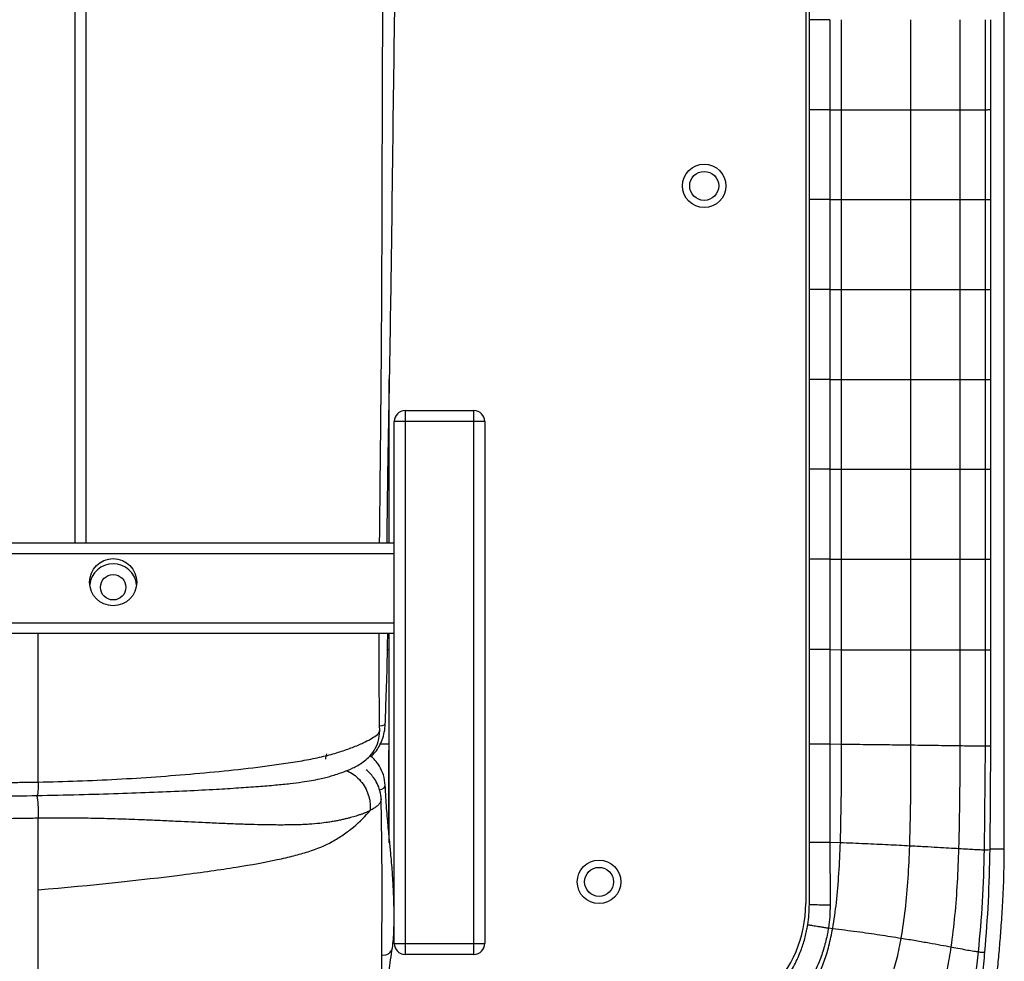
# Paper-space layout '_Bottom' of a CAD drawing. Header units: millimetres. Extents: x -468 to 468, y -619 to 155.
# Tile 9 of 10: x 197 to 468, y -482 to -222. Entities that reach past the tile are written whole.
import ezdxf

# ---------------------------------------------------------------- set-up
doc = ezdxf.new("R2010")
doc.units = ezdxf.units.MM

psp = doc.layouts.new('_Bottom')

# ---------------------------------------------------------------- linework, layer by layer
at = {"color": 7, "linetype": 'Continuous', "lineweight": 25}
for p, q in [((468.27, -450.94), (468.27, 6.64)), ((413.5, 0), (413.5, -466)), ((212, -366.5), (212, -12.5)), ((215, -12.5), (215, -366.5)), ((414.5, -421.97), (414.5, -22.33)), ((423.36, -246.98), (423.36, -222.15)), ((442.51, -246.98), (442.51, -222.15)), ((456.06, -246.98), (456.06, -222.15)), ((463.05, -246.98), (463.05, -222.15)), ((464.56, -246.97), (464.56, -222.15)), ((420.17, -246.98), (423.36, -246.98)), ((423.36, -271.79), (423.36, -246.98)), ((456.06, -271.79), (456.06, -246.98)), ((463.05, -271.79), (463.05, -246.98)), ((464.56, -271.79), (464.56, -246.97)), ((420.17, -271.79), (423.36, -271.79)), ((423.36, -296.59), (423.36, -271.79)), ((442.51, -296.59), (442.51, -271.79)), ((456.06, -296.59), (456.06, -271.79)), ((463.05, -296.59), (463.05, -271.79)), ((464.56, -296.59), (464.56, -271.79)), ((420.17, -296.59), (423.36, -296.59)), ((423.36, -321.39), (423.36, -296.59)), ((456.06, -321.39), (456.06, -296.59)), ((463.05, -321.39), (463.05, -296.59)), ((464.56, -321.38), (464.56, -296.59)), ((298.52, -321.39), (298.52, -366.5)), ((420.17, -321.39), (423.36, -321.39)), ((423.36, -346.18), (423.36, -321.39)), ((442.51, -346.18), (442.51, -321.39)), ((456.06, -346.18), (456.06, -321.39)), ((463.05, -346.18), (463.05, -321.39)), ((464.56, -346.17), (464.56, -321.38)), ((303, -330), (303, -480)), ((303, -330), (322, -330)), ((322, -480), (322, -330)), ((325, -333), (300, -333)), ((300, -477), (300, -333)), ((325, -333), (325, -477)), ((420.17, -346.18), (423.36, -346.18)), ((423.36, -370.97), (423.36, -346.18)), ((456.06, -370.97), (456.06, -346.18)), ((463.05, -370.97), (463.05, -346.18)), ((464.56, -370.97), (464.56, -346.17)), ((-300, -366.5), (300, -366.5)), ((300, -369.5), (-300, -369.5)), ((420.17, -370.97), (423.36, -370.97)), ((423.36, -395.95), (423.36, -370.97)), ((456.06, -396), (456.06, -370.97)), ((463.05, -396.01), (463.05, -370.97)), ((464.56, -396), (464.56, -370.97)), ((-300, -388.5), (300, -388.5)), ((300, -391.5), (-300, -391.5)), ((298.52, -391.5), (298.52, -422.04)), ((420.17, -395.94), (423.37, -395.95)), ((423.37, -422.01), (423.36, -395.95)), ((456.06, -422.41), (456.06, -396)), ((463.05, -422.49), (463.05, -396.01)), ((464.56, -422.44), (464.56, -396)), ((295.99, -418.32), (295.99, -418.22)), ((420.17, -421.97), (423.37, -422.01)), ((462.81, -451.15), (463.05, -422.49)), ((464.36, -451.03), (464.56, -422.44)), ((298.5, -446.26), (298.5, -423.7)), ((296.34, -436.71), (296.36, -437)), ((420.18, -449.03), (423.07, -449.14)), ((419.75, -472.73), (420.94, -472.87)), ((300, -477), (325, -477)), ((322, -480), (303, -480))]:
    psp.add_line(p, q, dxfattribs=at)
at = {"color": 7, "linetype": 'Continuous', "lineweight": 25, "flags": 128}
for points in [[(420.17, -222.15), (420.17, -232.15), (420.17, -239.57), (420.17, -246.98)], [(420.17, -246.98), (420.17, -256.98), (420.17, -264.38), (420.17, -271.79)], [(442.51, -271.79), (442.51, -262.22), (442.51, -254.6), (442.51, -246.98)], [(420.17, -271.79), (420.17, -281.79), (420.17, -289.19), (420.17, -296.59)], [(420.17, -296.59), (420.17, -306.59), (420.17, -313.99), (420.17, -321.39)], [(442.51, -321.39), (442.51, -311.81), (442.51, -304.2), (442.51, -296.59)], [(420.17, -321.39), (420.17, -331.39), (420.17, -338.78), (420.17, -346.18)], [(420.17, -346.18), (420.17, -356.18), (420.17, -363.58), (420.17, -370.97)], [(442.51, -370.97), (442.51, -361.4), (442.51, -353.79), (442.51, -346.18)], [(420.17, -370.97), (420.17, -375.97), (420.17, -385.96), (420.17, -395.94)], [(442.51, -395.97), (442.51, -386.4), (442.51, -378.69), (442.51, -370.97)], [(420.17, -395.94), (420.17, -405.94), (420.17, -413.96), (420.17, -414.62), (420.17, -421.97)], [(442.51, -422.23), (442.51, -412.65), (442.51, -404.31), (442.51, -395.97)], [(297.55, -416.47), (297.54, -416.53), (297.24, -416.78), (296.61, -416.96), (296.03, -417.04)], [(295.98, -434.6), (296.57, -434.43), (297.21, -434.07), (297.53, -433.63), (297.55, -433.46)], [(468.27, -450.94), (468.08, -450.94), (467.54, -450.94), (466.73, -450.94), (465.77, -450.94), (464.81, -450.94), (464.33, -450.94)], [(296.58, -480.18), (296.77, -480.2), (297.74, -480.14)]]:
    psp.add_lwpolyline(points, dxfattribs=at)
at = {"color": 7, "linetype": 'Continuous', "lineweight": 25}
for centre, radius in [((385.5, -268), 6), ((385.5, -268), 4), ((222.5, -377.34), 6.5), ((222.5, -378.74), 3.5), ((356.5, -460), 6), ((356.5, -460), 4)]:
    psp.add_circle(centre, radius, dxfattribs=at)
for centre, radius, start, end in [((303, -333), 3, 90, 180), ((322, -333), 3, 0, 90), ((222.5, -378.75), 6.5, 6.2844, 173.7156), ((221.4, -413.84), 60.97, 348.3788, 349.7767), ((379.5, -466), 34, 270, 0), ((303, -477), 3, 180, 270), ((322, -477), 3, 270, 0), ((297.16, -477.81), 2.4, 284.0749, 350.5399)]:
    psp.add_arc(centre, radius, start, end, dxfattribs=at)
for points, knots in [([(298.08, -366.5), (298.08, -365.76), (298.09, -362.33), (298.15, -356.48), (298.24, -349.24), (298.34, -342.82), (298.44, -337.23), (298.52, -332.34), (298.67, -324.7), (298.86, -313.9), (299.3, -287.47), (299.88, -235.18), (300.96, -168.23), (301.7, -98.97), (301.92, -55.91), (301.94, -27.98), (301.89, -18.55), (301.83, -13.39), (301.82, -12.5)], [0, 0, 0, 0, 0.006277, 0.029065, 0.049532, 0.067664, 0.083461, 0.096922, 0.109119, 0.148221, 0.188443, 0.333113, 0.591393, 0.755778, 0.920108, 0.956289, 0.992422, 1, 1, 1, 1]), ([(295.99, -366.5), (295.99, -365.91), (296.03, -361.88), (296.1, -355.06), (296.19, -346.36), (296.27, -338.93), (296.33, -332.47), (296.38, -327.01), (296.42, -322.63), (296.46, -318.76), (296.48, -315.34), (296.51, -312.12), (296.53, -309.41), (296.54, -307.03), (296.56, -304.44), (296.57, -301.85), (296.59, -299.33), (296.6, -297.23), (296.61, -295.18), (296.62, -292.97), (296.63, -290.61), (296.64, -288.08), (296.65, -284.94), (296.67, -280.91), (296.68, -275.72), (296.7, -269.59), (296.72, -262.58), (296.74, -254.2), (296.77, -244.42), (296.81, -233.18), (296.86, -220.93), (296.93, -207.57), (297.01, -193), (297.1, -178.4), (297.2, -163.91), (297.31, -149.71), (297.42, -135.58), (297.48, -126.18), (297.51, -121.78)], [0, 0, 0, 0, 0.007232, 0.049085, 0.083176, 0.113524, 0.139866, 0.162107, 0.180265, 0.19345, 0.209423, 0.222083, 0.2329, 0.242591, 0.251185, 0.264634, 0.274318, 0.282007, 0.290344, 0.299345, 0.308992, 0.319265, 0.330266, 0.347382, 0.36865, 0.393808, 0.422562, 0.454609, 0.496588, 0.54258, 0.592601, 0.647032, 0.706614, 0.771615, 0.826468, 0.884615, 0.946024, 1, 1, 1, 1]), ([(423.36, -246.98), (425.63, -246.98), (430.08, -246.98), (436.53, -246.98), (440.54, -246.98), (442.51, -246.98)], [0, 0, 0, 0, 0.347086, 0.680716, 1, 1, 1, 1]), ([(442.51, -246.98), (443.87, -246.98), (446.53, -246.98), (449.76, -246.98), (452.3, -246.98), (454.28, -246.98), (455.47, -246.98), (456.06, -246.98)], [0, 0, 0, 0, 0.267551, 0.52239, 0.686054, 0.845152, 1, 1, 1, 1]), ([(456.06, -246.98), (456.86, -246.98), (458.43, -246.98), (460.35, -246.98), (461.92, -246.98), (462.68, -246.98), (463.05, -246.98)], [0, 0, 0, 0, 0.264113, 0.518527, 0.763735, 1, 1, 1, 1]), ([(463.05, -246.98), (463.42, -246.98), (464.16, -246.97), (464.57, -246.97), (464.52, -246.97), (464.51, -246.97)], [0, 0, 0, 0, 0.439375, 0.864326, 1, 1, 1, 1]), ([(423.36, -271.79), (425.63, -271.79), (430.08, -271.79), (436.53, -271.79), (440.54, -271.79), (442.51, -271.79)], [0, 0, 0, 0, 0.347089, 0.680705, 1, 1, 1, 1]), ([(442.51, -271.79), (443.87, -271.79), (446.53, -271.79), (450.13, -271.79), (453.34, -271.79), (455.16, -271.79), (456.06, -271.79)], [0, 0, 0, 0, 0.267584, 0.522456, 0.766184, 1, 1, 1, 1]), ([(456.06, -271.79), (456.86, -271.79), (458.43, -271.79), (460.35, -271.79), (461.92, -271.79), (462.68, -271.79), (463.05, -271.79)], [0, 0, 0, 0, 0.264112, 0.518526, 0.763736, 1, 1, 1, 1]), ([(463.05, -271.79), (463.42, -271.79), (464.16, -271.79), (464.57, -271.79), (464.52, -271.79), (464.51, -271.79)], [0, 0, 0, 0, 0.439377, 0.864332, 1, 1, 1, 1]), ([(423.36, -296.59), (425.63, -296.59), (430.08, -296.59), (436.53, -296.59), (440.54, -296.59), (442.51, -296.59)], [0, 0, 0, 0, 0.347086, 0.680716, 1, 1, 1, 1]), ([(442.51, -296.59), (443.87, -296.59), (446.53, -296.59), (450.13, -296.59), (453.34, -296.59), (455.16, -296.59), (456.06, -296.59)], [0, 0, 0, 0, 0.267585, 0.522458, 0.766185, 1, 1, 1, 1]), ([(456.06, -296.59), (456.86, -296.59), (458.43, -296.59), (460.35, -296.59), (461.92, -296.59), (462.68, -296.59), (463.05, -296.59)], [0, 0, 0, 0, 0.2641127, 0.5185268, 0.7637352, 1, 1, 1, 1]), ([(463.05, -296.59), (463.42, -296.59), (464.16, -296.59), (464.57, -296.59), (464.52, -296.59), (464.51, -296.59)], [0, 0, 0, 0, 0.439375, 0.864326, 1, 1, 1, 1]), ([(423.36, -321.39), (425.63, -321.39), (430.08, -321.39), (436.53, -321.39), (440.54, -321.39), (442.51, -321.39)], [0, 0, 0, 0, 0.347089, 0.680705, 1, 1, 1, 1]), ([(442.51, -321.39), (443.87, -321.39), (446.53, -321.39), (450.13, -321.39), (453.34, -321.39), (455.16, -321.39), (456.06, -321.39)], [0, 0, 0, 0, 0.267584, 0.522456, 0.766184, 1, 1, 1, 1]), ([(456.06, -321.39), (456.86, -321.39), (458.43, -321.39), (460.35, -321.39), (461.92, -321.39), (462.68, -321.39), (463.05, -321.39)], [0, 0, 0, 0, 0.264112, 0.518526, 0.763736, 1, 1, 1, 1]), ([(463.05, -321.39), (463.42, -321.39), (464.16, -321.39), (464.57, -321.38), (464.52, -321.38), (464.51, -321.38)], [0, 0, 0, 0, 0.439377, 0.864332, 1, 1, 1, 1]), ([(423.36, -346.18), (425.63, -346.18), (430.08, -346.18), (436.53, -346.18), (440.54, -346.18), (442.51, -346.18)], [0, 0, 0, 0, 0.347086, 0.680716, 1, 1, 1, 1]), ([(442.51, -346.18), (443.87, -346.18), (446.53, -346.18), (450.13, -346.18), (453.34, -346.18), (455.16, -346.18), (456.06, -346.18)], [0, 0, 0, 0, 0.267585, 0.522458, 0.766185, 1, 1, 1, 1]), ([(456.06, -346.18), (456.86, -346.18), (458.43, -346.18), (460.35, -346.18), (461.92, -346.18), (462.68, -346.18), (463.05, -346.18)], [0, 0, 0, 0, 0.2641127, 0.5185268, 0.7637352, 1, 1, 1, 1]), ([(463.05, -346.18), (463.42, -346.18), (464.16, -346.18), (464.57, -346.18), (464.52, -346.17), (464.51, -346.17)], [0, 0, 0, 0, 0.4393748, 0.8643261, 1, 1, 1, 1]), ([(423.36, -370.97), (425.63, -370.97), (430.08, -370.97), (436.53, -370.97), (440.55, -370.97), (442.51, -370.97)], [0, 0, 0, 0, 0.34709, 0.680706, 1, 1, 1, 1]), ([(442.51, -370.97), (443.87, -370.97), (446.53, -370.97), (450.13, -370.97), (453.34, -370.97), (455.16, -370.97), (456.06, -370.97)], [0, 0, 0, 0, 0.267585, 0.522457, 0.766185, 1, 1, 1, 1]), ([(456.06, -370.97), (456.86, -370.97), (458.43, -370.97), (460.35, -370.97), (461.92, -370.97), (462.68, -370.97), (463.05, -370.97)], [0, 0, 0, 0, 0.264112, 0.518526, 0.763735, 1, 1, 1, 1]), ([(463.05, -370.97), (463.42, -370.97), (464.16, -370.97), (464.57, -370.97), (464.52, -370.97), (464.51, -370.97)], [0, 0, 0, 0, 0.439382, 0.864343, 1, 1, 1, 1]), ([(201.85, -432.46), (201.85, -429.72), (201.85, -424.05), (201.85, -415.08), (201.86, -405.38), (201.86, -397.43), (201.86, -392.72), (201.86, -391.5)], [0, 0, 0, 0, 0.203992, 0.422885, 0.658423, 0.911765, 1, 1, 1, 1]), ([(296.02, -418.22), (296.02, -418.19), (295.96, -415.03), (295.89, -408.29), (295.83, -399.4), (295.84, -393.71), (295.84, -391.5)], [0, 0, 0, 0, 0.002768, 0.364454, 0.752707, 1, 1, 1, 1]), ([(297.55, -416.47), (297.59, -415.39), (297.66, -413.22), (297.77, -409.91), (297.89, -406.58), (298, -403.22), (298.14, -398.2), (298.19, -394.28), (298.22, -391.5)], [0, 0, 0, 0, 0.133144, 0.266951, 0.401197, 0.535659, 0.67, 1, 1, 1, 1]), ([(298.52, -395.95), (298.5, -395.95), (298.47, -395.95), (298.25, -395.95), (298.15, -395.95)], [0, 0, 0, 0, 0.59016, 1, 1, 1, 1]), ([(423.36, -395.95), (425.63, -395.95), (430.08, -395.96), (436.53, -395.96), (440.55, -395.97), (442.51, -395.97)], [0, 0, 0, 0, 0.347087, 0.680703, 1, 1, 1, 1]), ([(442.51, -395.97), (443.87, -395.98), (446.53, -395.98), (450.13, -395.99), (453.34, -395.99), (455.16, -396), (456.06, -396)], [0, 0, 0, 0, 0.267592, 0.522459, 0.766179, 1, 1, 1, 1]), ([(456.06, -396), (456.86, -396), (458.43, -396), (460.35, -396), (461.92, -396.01), (462.68, -396.01), (463.05, -396.01)], [0, 0, 0, 0, 0.264121, 0.518545, 0.763754, 1, 1, 1, 1]), ([(463.05, -396.01), (463.42, -396.01), (464.16, -396), (464.57, -396), (464.52, -396), (464.51, -395.99)], [0, 0, 0, 0, 0.439406, 0.864356, 1, 1, 1, 1]), ([(293.54, -425.57), (293.99, -425.12), (294.87, -424.24), (295.89, -422.62), (296.75, -420.8), (297.37, -418.72), (297.49, -417.23), (297.55, -416.47)], [0, 0, 0, 0, 0.185184, 0.362774, 0.560858, 0.775085, 1, 1, 1, 1]), ([(201.46, -436.2), (205.35, -436.11), (212.85, -435.95), (223.63, -435.63), (233.54, -435.27), (242.58, -434.88), (250.34, -434.48), (256.91, -434.08), (262.36, -433.7), (267.12, -433.3), (271.18, -432.9), (274.48, -432.49), (277.19, -432.06), (279.33, -431.63), (281.08, -431.21), (282.67, -430.78), (284.34, -430.26), (286.33, -429.56), (288.5, -428.69), (291.02, -427.34), (293.05, -425.66), (294.58, -423.78), (295.79, -421.28), (295.94, -419.33), (296.02, -418.32)], [0, 0, 0, 0, 0.105378, 0.203332, 0.293839, 0.376878, 0.452367, 0.509542, 0.561246, 0.607354, 0.647454, 0.681416, 0.709809, 0.737426, 0.759142, 0.779173, 0.802606, 0.829303, 0.865864, 0.903068, 0.923263, 0.946198, 0.972117, 1, 1, 1, 1]), ([(201.85, -432.46), (205.47, -432.38), (212.71, -432.22), (223.53, -431.71), (234.31, -431.03), (245.07, -430.18), (255.78, -429.15), (264.58, -428.09), (271.47, -427.11), (276.49, -426.26), (281.13, -425.27), (285.13, -424.13), (288.56, -422.92), (291.31, -421.74), (293.51, -420.63), (295.14, -419.6), (295.99, -418.81), (295.99, -418.4), (295.99, -418.32)], [0, 0, 0, 0, 0.097125, 0.194181, 0.291251, 0.388457, 0.486083, 0.584184, 0.633322, 0.682968, 0.732778, 0.781435, 0.829964, 0.878602, 0.915081, 0.952305, 0.990475, 1, 1, 1, 1]), ([(298.52, -422.04), (298.49, -422.04), (298.45, -422.04), (298.08, -422.04), (297.51, -422.04), (296.84, -422.04), (296.32, -422.04), (296.12, -422.04)], [0, 0, 0, 0, 0.214665, 0.429329, 0.643994, 0.858659, 1, 1, 1, 1]), ([(298.52, -422.04), (298.52, -423.15), (298.52, -427.67), (298.52, -435.6), (298.52, -443.56), (298.52, -448.1), (298.52, -449.23)], [0, 0, 0, 0, 0.1223613, 0.4988554, 0.8753517, 1, 1, 1, 1]), ([(414.5, -449), (414.5, -446.3), (414.5, -440.89), (414.5, -431.88), (414.5, -425.57), (414.5, -421.97)], [0, 0, 0, 0, 0.300299, 0.600597, 1, 1, 1, 1]), ([(420.17, -421.97), (420.17, -425.57), (420.17, -431.88), (420.17, -440.9), (420.18, -446.32), (420.18, -449.03), (420.18, -449.03)], [0, 0, 0, 0, 0.399131, 0.699441, 0.999998, 1, 1, 1, 1]), ([(423.07, -449.14), (423.17, -444.64), (423.39, -435.6), (423.37, -426.55), (423.37, -422.01)], [0, 0, 0, 0, 0.497258, 1, 1, 1, 1]), ([(423.37, -422.01), (425.63, -422.03), (430.08, -422.07), (436.53, -422.15), (440.55, -422.2), (442.51, -422.23)], [0, 0, 0, 0, 0.347056, 0.680694, 1, 1, 1, 1]), ([(442.19, -450.02), (442.28, -446.82), (442.45, -440.59), (442.51, -431.33), (442.51, -425.26), (442.51, -422.23)], [0, 0, 0, 0, 0.3452337, 0.6726044, 1, 1, 1, 1]), ([(442.51, -422.23), (443.87, -422.24), (446.53, -422.28), (450.13, -422.33), (453.34, -422.37), (455.17, -422.4), (456.06, -422.41)], [0, 0, 0, 0, 0.267607, 0.522473, 0.766183, 1, 1, 1, 1]), ([(455.76, -450.79), (455.87, -446.02), (456.08, -436.57), (456.07, -427.11), (456.06, -422.41)], [0, 0, 0, 0, 0.503924, 1, 1, 1, 1]), ([(456.06, -422.41), (456.86, -422.43), (458.43, -422.45), (460.35, -422.47), (461.92, -422.49), (462.68, -422.49), (463.05, -422.49)], [0, 0, 0, 0, 0.2642068, 0.5186553, 0.763832, 1, 1, 1, 1]), ([(463.05, -422.49), (463.42, -422.49), (464.16, -422.49), (464.57, -422.46), (464.52, -422.44), (464.51, -422.44)], [0, 0, 0, 0, 0.439584, 0.864541, 1, 1, 1, 1]), ([(297.55, -433.46), (297.43, -432.45), (297.21, -430.58), (296.08, -428.22), (294.88, -426.54), (294.04, -425.72), (293.7, -425.4)], [0, 0, 0, 0, 0.335104, 0.624045, 0.85064, 1, 1, 1, 1]), ([(286.82, -429.33), (287.21, -429.49), (288.21, -429.89), (289.68, -431), (291.15, -432.56), (292.3, -434.42), (293.06, -436.42), (293.45, -438.42), (293.41, -439.7), (293.39, -440.32)], [0, 0, 0, 0, 0.095674, 0.248994, 0.405991, 0.562989, 0.716308, 0.862765, 1, 1, 1, 1]), ([(296.37, -436.71), (296.26, -435.91), (296.06, -434.42), (295.16, -432.45), (294.16, -430.96), (293.2, -429.87), (292.58, -429.33), (292.31, -429.1)], [0, 0, 0, 0, 0.284816, 0.522623, 0.719032, 0.880135, 1, 1, 1, 1]), ([(0, -433.3), (2.26, -433.3), (6.73, -433.3), (13.37, -433.3), (19.88, -433.3), (26.26, -433.29), (32.51, -433.29), (38.62, -433.28), (44.6, -433.27), (55.08, -433.26), (73.86, -433.23), (94.36, -433.17), (111.12, -433.12), (119.53, -433.1), (125.84, -433.07), (130.84, -433.06), (135.34, -433.04), (139.64, -433.02), (143.75, -433), (147.66, -432.98), (150.35, -432.97), (151.93, -432.96), (152.49, -432.95), (153.15, -432.95), (153.77, -432.94), (154.35, -432.94), (154.9, -432.94), (155.52, -432.94), (156.2, -432.93), (156.95, -432.93), (158.18, -432.92), (159.85, -432.91), (161.95, -432.9), (165.46, -432.87), (170.36, -432.83), (175.98, -432.78), (180.92, -432.74), (185.16, -432.69), (189.37, -432.64), (193.56, -432.59), (197.72, -432.53), (200.47, -432.48), (201.85, -432.46)], [0, 0, 0, 0, 0.033531, 0.066413, 0.098645, 0.130223, 0.161146, 0.191412, 0.221019, 0.249966, 0.347153, 0.499937, 0.554431, 0.59609, 0.624913, 0.648134, 0.670399, 0.691704, 0.712051, 0.731438, 0.74987, 0.752028, 0.75485, 0.758333, 0.761746, 0.764149, 0.766883, 0.769947, 0.773339, 0.777061, 0.78111, 0.791528, 0.801942, 0.812352, 0.843665, 0.874851, 0.896022, 0.917084, 0.938025, 0.958833, 0.979495, 1, 1, 1, 1]), ([(201.85, -432.46), (201.84, -433.03), (201.81, -434.21), (201.69, -435.5), (201.56, -436.17), (201.48, -436.14), (201.46, -436.13)], [0, 0, 0, 0, 0.291333, 0.60446, 0.917586, 1, 1, 1, 1]), ([(299.52, -478.21), (299.62, -477.44), (299.81, -476.01), (299.93, -473.42), (299.98, -470.93), (299.98, -468.65), (299.96, -466.71), (299.91, -465.06), (299.86, -463.54), (299.79, -461.94), (299.7, -460.2), (299.57, -458.24), (299.4, -455.9), (299.2, -453.6), (299, -451.4), (298.81, -449.47), (298.6, -447.34), (298.38, -445), (298.14, -442.45), (297.91, -439.68), (297.7, -436.67), (297.6, -434.55), (297.55, -433.46)], [0, 0, 0, 0, 0.101674, 0.190032, 0.265043, 0.32708, 0.37646, 0.413405, 0.447163, 0.483053, 0.521119, 0.561259, 0.606297, 0.66281, 0.695432, 0.730925, 0.769227, 0.810135, 0.853626, 0.899753, 0.948528, 1, 1, 1, 1]), ([(0, -437.19), (9.33, -437.19), (27.72, -437.18), (54.92, -437.14), (81.33, -437.08), (106.95, -437), (131.76, -436.92), (155.75, -436.78), (178.91, -436.57), (194.03, -436.32), (201.46, -436.2)], [0, 0, 0, 0, 0.138809, 0.273717, 0.404738, 0.531864, 0.654978, 0.773999, 0.888973, 1, 1, 1, 1]), ([(201.4, -436.2), (201.47, -436.43), (201.54, -436.76), (201.66, -437.66), (201.71, -438.22), (201.79, -439.44), (201.82, -440.09), (201.85, -441.34), (201.85, -441.93), (201.84, -442.46)], [0, 0, 0, 0, 0.25, 0.25, 0.5, 0.5, 0.75, 0.75, 1, 1, 1, 1]), ([(296.36, -437), (296.37, -437.1), (296.41, -437.41), (296.26, -437.85), (296.04, -438.26), (295.73, -438.69), (295.24, -439.18), (294.43, -439.76), (293.76, -440.12), (293.39, -440.32)], [0, 0, 0, 0, 0.0716382, 0.2192534, 0.3216368, 0.3974495, 0.5741468, 0.7674077, 1, 1, 1, 1]), ([(296.18, -520.31), (296.18, -518.67), (296.19, -515.1), (296.23, -511.17), (296.26, -508.61), (296.27, -507.84), (296.28, -507.07), (296.29, -506.3), (296.3, -505.52), (296.31, -504.82), (296.33, -503.67), (296.36, -501.81), (296.4, -499.08), (296.45, -495.83), (296.49, -492.04), (296.54, -487.61), (296.58, -482.32), (296.61, -477.72), (296.63, -474.18), (296.64, -471.99), (296.65, -469.49), (296.66, -466.53), (296.66, -463.22), (296.66, -459.61), (296.65, -455.78), (296.62, -451.82), (296.58, -447.79), (296.52, -443.69), (296.46, -440.07), (296.41, -437.73), (296.4, -437)], [0, 0, 0, 0, 0.0910044, 0.1992478, 0.2128038, 0.226334, 0.2398343, 0.2533007, 0.2667291, 0.2801158, 0.2894483, 0.3257315, 0.3741577, 0.4245916, 0.4773513, 0.5398433, 0.6053777, 0.6761433, 0.6981118, 0.7202693, 0.7449113, 0.7747888, 0.8089962, 0.8399071, 0.8722112, 0.9056568, 0.9315948, 0.9585643, 0.9870682, 1, 1, 1, 1]), ([(201.84, -442.46), (201.53, -442.46), (200.92, -442.47), (200, -442.49), (199.08, -442.5), (198.15, -442.52), (197.22, -442.53), (196.29, -442.54), (195.36, -442.56), (194.42, -442.57), (193.48, -442.59), (192.55, -442.6), (191.6, -442.61), (190.66, -442.62), (189.72, -442.64), (188.77, -442.65), (187.82, -442.66), (186.87, -442.67), (185.92, -442.68), (184.96, -442.7), (184, -442.71), (183.05, -442.72), (182.09, -442.73), (181.12, -442.74), (180.16, -442.75), (179.19, -442.76), (178.23, -442.77), (177.26, -442.78), (176.29, -442.79), (175.32, -442.8), (174.34, -442.81), (173.37, -442.82), (172.39, -442.82), (171.41, -442.83), (170.43, -442.84), (169.45, -442.85), (168.47, -442.86), (167.49, -442.86), (166.5, -442.87), (165.52, -442.88), (164.53, -442.89), (163.54, -442.89), (162.55, -442.9), (161.56, -442.91), (160.57, -442.91), (159.57, -442.92), (158.58, -442.93), (157.58, -442.93), (156.59, -442.94), (155.59, -442.94), (154.56, -442.95), (153.19, -442.96), (151.63, -442.98), (149.91, -443), (148.56, -443), (146.98, -443.01), (143.83, -443.03), (136.77, -443.06), (127.23, -443.1), (114.61, -443.14), (95.82, -443.19), (73.8, -443.26), (53.04, -443.29), (38.55, -443.31), (26.21, -443.33), (13.29, -443.34), (4.49, -443.34), (0, -443.34)], [0, 0, 0, 0, 0.004579, 0.009169, 0.013769, 0.01838, 0.023001, 0.027632, 0.032273, 0.036924, 0.041585, 0.046256, 0.050935, 0.055625, 0.060324, 0.065031, 0.069748, 0.074474, 0.079209, 0.083952, 0.088704, 0.093464, 0.098232, 0.103009, 0.107794, 0.112586, 0.117387, 0.122195, 0.12701, 0.131833, 0.136663, 0.141501, 0.146345, 0.151197, 0.156055, 0.160919, 0.165791, 0.170668, 0.175552, 0.180442, 0.185338, 0.19024, 0.195148, 0.200061, 0.20498, 0.209904, 0.214833, 0.219768, 0.224707, 0.229651, 0.2346, 0.240054, 0.249975, 0.25778, 0.265596, 0.270055, 0.281216, 0.312458, 0.374948, 0.422936, 0.499949, 0.654066, 0.749981, 0.808233, 0.869329, 0.933257, 1, 1, 1, 1]), ([(201.83, -462.17), (216.55, -460.96), (230.38, -459.47), (247.15, -457.33), (252.06, -456.63), (260.71, -455.26), (264.45, -454.57), (269.36, -453.53), (270.88, -453.18), (273.71, -452.46), (275.02, -452.09), (278.72, -450.89), (280.88, -449.99), (283.43, -448.6), (283.94, -448.3), (284.94, -447.68), (285.43, -447.36), (286.9, -446.35), (287.85, -445.63), (290.55, -443.39), (292.15, -441.8), (293.39, -440.32)], [0, 0, 0, 0, 0.25, 0.25, 0.375, 0.375, 0.5, 0.5, 0.5625, 0.5625, 0.625, 0.625, 0.75, 0.75, 0.78125, 0.78125, 0.8125, 0.8125, 0.875, 0.875, 1, 1, 1, 1]), ([(293.39, -440.32), (293.29, -440.37), (293.08, -440.48), (292.76, -440.63), (292.43, -440.78), (292.08, -440.93), (291.73, -441.07), (291.36, -441.22), (290.98, -441.36), (290.59, -441.49), (290.1, -441.65), (289.49, -441.84), (288.74, -442.06), (287.96, -442.28), (287.14, -442.5), (286.22, -442.72), (285.21, -442.95), (284.09, -443.19), (282.9, -443.4), (281.38, -443.64), (279.3, -443.91), (277, -444.11), (274.81, -444.22), (272.97, -444.28), (271.16, -444.31), (269.31, -444.32), (267.35, -444.32), (264.68, -444.29), (261.3, -444.22), (257.2, -444.09), (252.73, -443.92), (247.06, -443.66), (241.26, -443.38), (235.65, -443.13), (231.4, -442.94), (227.76, -442.8), (224.54, -442.69), (221.55, -442.6), (218.58, -442.53), (215.66, -442.47), (212.78, -442.43), (209.95, -442.41), (207.19, -442.4), (204.49, -442.42), (202.72, -442.44), (201.84, -442.46)], [0, 0, 0, 0, 0.006409, 0.012936, 0.019572, 0.026306, 0.033131, 0.040035, 0.047011, 0.054048, 0.061138, 0.073226, 0.085656, 0.098382, 0.111353, 0.124509, 0.140051, 0.155855, 0.171846, 0.188107, 0.214608, 0.24816, 0.267292, 0.287168, 0.307966, 0.325106, 0.345509, 0.369584, 0.408038, 0.449737, 0.494954, 0.543672, 0.620983, 0.668927, 0.71141, 0.747304, 0.777138, 0.806717, 0.83595, 0.864754, 0.893055, 0.920786, 0.947888, 0.974308, 1, 1, 1, 1]), ([(414.5, -466.19), (414.5, -464.89), (414.5, -461.38), (414.5, -455.65), (414.5, -451.22), (414.5, -449)], [0, 0, 0, 0, 0.227293, 0.613646, 1, 1, 1, 1]), ([(420.18, -449.03), (420.18, -449.03), (420.18, -451.25), (420.19, -455.7), (420.21, -461.46), (420.22, -465), (420.23, -466.32)], [0, 0, 0, 0, 0.000003, 0.385328, 0.771301, 1, 1, 1, 1]), ([(420.94, -472.87), (421.31, -470.48), (422.09, -465.45), (422.71, -457.52), (422.95, -452), (423.07, -449.14)], [0, 0, 0, 0, 0.30455, 0.640367, 1, 1, 1, 1]), ([(423.07, -449.14), (425.33, -449.23), (429.77, -449.41), (436.21, -449.71), (440.22, -449.92), (442.19, -450.02)], [0, 0, 0, 0, 0.346731, 0.680364, 1, 1, 1, 1]), ([(439.86, -475.53), (440.27, -472.88), (441.11, -467.4), (441.8, -458.88), (442.06, -453.02), (442.19, -450.02)], [0, 0, 0, 0, 0.313322, 0.648599, 1, 1, 1, 1]), ([(442.19, -450.02), (443.55, -450.09), (446.21, -450.23), (449.82, -450.44), (453.03, -450.63), (454.87, -450.74), (455.76, -450.79)], [0, 0, 0, 0, 0.267469, 0.522347, 0.766132, 1, 1, 1, 1]), ([(295.45, -534.59), (295.91, -534.71), (300.32, -535.9), (308.9, -537), (321.01, -538.21), (333.14, -539.06), (345.28, -539.58), (360.14, -539.83), (377.69, -539.55), (393.87, -538.54), (405.98, -537.43), (414.06, -536.47), (422.1, -535.06), (430, -532.94), (437.22, -530.04), (443.62, -526.39), (449.16, -522.16), (453.7, -517.63), (457.31, -513.04), (460.09, -508.58), (462.29, -503.81), (463.92, -498.86), (465.1, -493.78), (465.92, -488.63), (466.5, -483.42), (466.98, -478.13), (467.42, -472.51), (467.84, -466.22), (468.19, -458.94), (468.24, -453.73), (468.27, -450.94)], [0, 0, 0, 0, 0.006212, 0.0586, 0.110699, 0.162683, 0.214719, 0.266781, 0.353533, 0.440208, 0.474896, 0.509752, 0.544712, 0.579669, 0.614685, 0.644239, 0.674076, 0.703956, 0.726381, 0.748887, 0.771376, 0.793642, 0.815808, 0.838186, 0.860684, 0.883169, 0.906363, 0.933103, 0.964096, 1, 1, 1, 1]), ([(453.63, -477.96), (454, -475.07), (454.76, -469.17), (455.41, -460.1), (455.64, -453.92), (455.76, -450.79)], [0, 0, 0, 0, 0.32015, 0.655085, 1, 1, 1, 1]), ([(455.76, -450.79), (456.57, -450.84), (458.15, -450.93), (460.08, -451.04), (461.67, -451.12), (462.44, -451.14), (462.81, -451.15)], [0, 0, 0, 0, 0.2644035, 0.518911, 0.7640156, 1, 1, 1, 1]), ([(461.15, -479.3), (461.57, -474.71), (462.41, -465.34), (462.68, -455.94), (462.81, -451.15)], [0, 0, 0, 0, 0.490533, 1, 1, 1, 1]), ([(462.81, -451.15), (463.2, -451.15), (463.95, -451.15), (464.37, -451.09), (464.32, -451.03), (464.31, -451.02)], [0, 0, 0, 0, 0.439036, 0.862972, 1, 1, 1, 1]), ([(462.93, -479.31), (463.29, -474.68), (464.01, -465.26), (464.24, -455.82), (464.36, -451.03)], [0, 0, 0, 0, 0.491907, 1, 1, 1, 1]), ([(414.07, -471.78), (414.19, -470.88), (414.44, -469.03), (414.5, -467.15), (414.5, -466.19), (414.5, -466.19)], [0, 0, 0, 0, 0.486251, 0.999989, 1, 1, 1, 1]), ([(414.5, -466.19), (414.52, -466.2), (414.57, -466.22), (414.92, -466.24), (415.47, -466.27), (416.21, -466.29), (417.1, -466.3), (418.09, -466.31), (419.16, -466.32), (419.87, -466.32), (420.23, -466.32)], [0, 0, 0, 0, 0.124999, 0.249998, 0.374998, 0.499998, 0.624998, 0.749998, 0.874999, 1, 1, 1, 1]), ([(420.23, -466.32), (420.21, -467.42), (420.17, -469.56), (419.91, -471.69), (419.75, -472.73), (419.75, -472.73)], [0, 0, 0, 0, 0.511655, 0.999991, 1, 1, 1, 1]), ([(201.83, -611.03), (201.83, -610.96), (201.83, -610.88), (201.83, -610.74), (201.83, -610.51), (201.83, -610.26), (201.83, -609.74), (201.83, -609.36), (201.83, -608.13), (201.83, -607.2), (201.83, -605.67), (201.83, -605.14), (201.82, -604.32), (201.82, -604.04), (201.82, -603.76), (201.82, -603.75), (201.82, -603.74), (201.82, -603.73), (201.82, -603.7), (201.82, -603.64), (201.82, -603.51), (201.82, -603.26), (201.82, -602.76), (201.82, -599.99), (201.82, -597.12), (201.82, -593.96), (201.82, -593.33), (201.82, -592.07), (201.82, -591.44), (201.82, -589.56), (201.82, -588.3), (201.82, -585.73), (201.82, -584.42), (201.82, -581.71), (201.82, -580.31), (201.82, -577.34), (201.82, -575.78), (201.82, -572.44), (201.82, -570.66), (201.82, -564.89), (201.82, -560.52), (201.82, -554.56), (201.82, -553.33), (201.82, -552.09), (201.82, -552.08), (201.82, -552.08), (201.82, -552.07), (201.82, -552.07), (201.82, -552.05), (201.82, -552.02), (201.82, -551.95), (201.82, -551.81), (201.82, -551.54), (201.82, -550.99), (201.82, -549.26), (201.82, -547.64), (201.82, -543.66), (201.82, -540.87), (201.82, -534.92), (201.82, -531.76), (201.82, -524.94), (201.82, -521.29), (201.82, -513.72), (201.82, -509.81), (201.82, -503.92), (201.81, -501.95), (201.81, -499.01), (201.81, -498.03), (201.81, -496.09), (201.81, -495.12), (201.81, -490.29), (201.82, -486.44), (201.82, -478.37), (201.82, -474.14), (201.82, -469.5)], [0, 0, 0, 0, 0.007813, 0.007813, 0.015625, 0.03125, 0.03125, 0.0625, 0.0625, 0.125, 0.125, 0.15625, 0.15625, 0.171875, 0.171875, 0.171997, 0.171997, 0.172119, 0.172363, 0.172852, 0.173828, 0.175781, 0.179688, 0.1875, 0.25, 0.25, 0.265625, 0.265625, 0.28125, 0.28125, 0.3125, 0.3125, 0.34375, 0.34375, 0.375, 0.375, 0.40625, 0.40625, 0.4375, 0.4375, 0.5, 0.5, 0.515625, 0.515686, 0.515686, 0.515717, 0.515717, 0.515747, 0.515869, 0.516113, 0.516602, 0.517578, 0.519531, 0.523438, 0.53125, 0.5625, 0.5625, 0.625, 0.625, 0.6875, 0.6875, 0.75, 0.75, 0.8125, 0.8125, 0.84375, 0.84375, 0.859375, 0.859375, 0.875, 0.875, 0.9375, 0.9375, 1, 1, 1, 1]), ([(408.94, -485.42), (409.25, -484.92), (410.34, -483.13), (411.77, -480.17), (413.05, -476.52), (413.73, -473.81), (413.99, -472.22), (414.07, -471.78)], [0, 0, 0, 0, 0.119306, 0.428976, 0.669773, 0.910574, 1, 1, 1, 1]), ([(419.75, -472.73), (419.75, -472.73), (419.68, -473.23), (419.36, -475.07), (418.6, -478.22), (417.11, -482.49), (415.47, -485.97), (414.21, -488.09), (413.85, -488.69)], [0, 0, 0, 0, 0.000004, 0.088326, 0.327664, 0.567016, 0.878763, 1, 1, 1, 1]), ([(415.13, -489.04), (415.79, -487.94), (417.16, -485.66), (418.71, -481.81), (420.02, -477.52), (420.63, -474.46), (420.94, -472.87)], [0, 0, 0, 0, 0.223063, 0.460351, 0.717648, 1, 1, 1, 1]), ([(420.94, -472.87), (423.17, -473.14), (427.56, -473.68), (433.93, -474.58), (437.91, -475.22), (439.86, -475.53)], [0, 0, 0, 0, 0.344594, 0.678349, 1, 1, 1, 1]), ([(432.96, -494.91), (433.78, -493.52), (435.47, -490.7), (437.32, -485.99), (438.82, -480.91), (439.5, -477.36), (439.86, -475.52)], [0, 0, 0, 0, 0.233873, 0.475657, 0.729875, 1, 1, 1, 1]), ([(439.86, -475.53), (441.22, -475.75), (443.89, -476.19), (447.53, -476.83), (450.8, -477.43), (452.7, -477.78), (453.63, -477.96)], [0, 0, 0, 0, 0.266393, 0.521164, 0.76542, 1, 1, 1, 1]), ([(297.52, -503.42), (297.52, -503.33), (297.53, -502.82), (297.55, -501.87), (297.58, -500.46), (297.62, -498.85), (297.69, -497), (297.79, -494.89), (297.92, -492.6), (298.09, -490.11), (298.32, -487.45), (298.63, -484.56), (299.02, -481.46), (299.35, -479.32), (299.52, -478.21)], [0, 0, 0, 0, 0.010845, 0.059566, 0.113405, 0.177094, 0.250637, 0.334038, 0.427299, 0.524259, 0.62998, 0.744489, 0.867822, 1, 1, 1, 1]), ([(446.78, -500.57), (447.65, -498.88), (449.4, -495.46), (451.24, -489.9), (452.66, -484.04), (453.31, -480.01), (453.63, -477.96)], [0, 0, 0, 0, 0.239742, 0.484538, 0.737338, 1, 1, 1, 1]), ([(453.63, -477.96), (454.47, -478.12), (456.12, -478.43), (458.17, -478.81), (459.89, -479.12), (460.74, -479.24), (461.15, -479.3)], [0, 0, 0, 0, 0.264814, 0.519502, 0.76445, 1, 1, 1, 1]), ([(455.15, -504.27), (455.97, -502.33), (457.62, -498.45), (459.22, -492.25), (460.39, -485.85), (460.9, -481.5), (461.15, -479.3)], [0, 0, 0, 0, 0.24407, 0.490828, 0.742464, 1, 1, 1, 1]), ([(457.44, -504.98), (458.22, -502.96), (459.79, -498.92), (461.25, -492.52), (462.28, -485.97), (462.72, -481.54), (462.93, -479.31)], [0, 0, 0, 0, 0.2460337, 0.4935362, 0.7445759, 1, 1, 1, 1]), ([(461.15, -479.3), (461.49, -479.34), (462.16, -479.42), (462.71, -479.42), (462.95, -479.38), (462.92, -479.31), (462.91, -479.31)], [0, 0, 0, 0, 0.327373, 0.644903, 0.955047, 1, 1, 1, 1])]:
    psp.add_open_spline(points, degree=3, knots=knots, dxfattribs=at)
for points in [[(420.17, -222.15), (419.81, -222.15), (419.1, -222.15), (418.05, -222.15), (417.06, -222.15), (416.18, -222.15), (415.46, -222.15), (414.92, -222.15), (414.57, -222.15), (414.52, -222.15), (414.5, -222.15)], [(420.17, -246.98), (419.81, -246.98), (419.1, -246.98), (418.05, -246.98), (417.06, -246.98), (416.18, -246.98), (415.46, -246.98), (414.92, -246.98), (414.57, -246.98), (414.52, -246.98), (414.5, -246.98)], [(420.17, -271.79), (419.81, -271.79), (419.1, -271.79), (418.05, -271.79), (417.06, -271.79), (416.18, -271.79), (415.46, -271.79), (414.92, -271.79), (414.57, -271.79), (414.52, -271.79), (414.5, -271.79)], [(420.17, -296.59), (419.81, -296.59), (419.1, -296.59), (418.05, -296.59), (417.06, -296.59), (416.18, -296.59), (415.46, -296.59), (414.92, -296.59), (414.57, -296.59), (414.52, -296.59), (414.5, -296.59)], [(420.17, -321.39), (419.81, -321.39), (419.1, -321.39), (418.05, -321.39), (417.06, -321.39), (416.18, -321.39), (415.46, -321.39), (414.92, -321.39), (414.57, -321.39), (414.52, -321.39), (414.5, -321.39)], [(420.17, -346.18), (419.81, -346.18), (419.1, -346.18), (418.05, -346.18), (417.06, -346.18), (416.18, -346.18), (415.46, -346.18), (414.92, -346.18), (414.57, -346.18), (414.52, -346.18), (414.5, -346.18)], [(420.17, -370.97), (419.81, -370.97), (419.1, -370.97), (418.05, -370.97), (417.06, -370.97), (416.18, -370.97), (415.46, -370.97), (414.92, -370.97), (414.57, -370.97), (414.52, -370.97), (414.5, -370.97)], [(420.17, -395.94), (419.81, -395.94), (419.1, -395.94), (418.05, -395.94), (417.06, -395.94), (416.18, -395.94), (415.46, -395.94), (414.92, -395.94), (414.57, -395.94), (414.52, -395.94), (414.5, -395.94)], [(414.5, -421.97), (414.52, -421.97), (414.57, -421.97), (414.92, -421.97), (415.46, -421.97), (416.18, -421.97), (417.06, -421.97), (418.05, -421.97), (419.1, -421.97), (419.81, -421.97), (420.17, -421.97)], [(201.83, -462.17), (201.83, -456.35), (201.84, -449.87), (201.84, -442.46)], [(414.5, -449), (414.52, -449.01), (414.57, -449.01), (414.92, -449.02), (415.46, -449.02), (416.19, -449.03), (417.07, -449.03), (418.06, -449.03), (419.11, -449.03), (419.82, -449.03), (420.18, -449.03)], [(201.82, -469.5), (201.82, -467.17), (201.83, -464.73), (201.83, -462.17)], [(414.07, -471.78), (414.09, -471.79), (414.13, -471.81), (414.48, -471.87), (415.03, -471.97), (415.76, -472.09), (416.64, -472.24), (417.63, -472.4), (418.69, -472.56), (419.4, -472.67), (419.75, -472.73)]]:
    psp.add_open_spline(points, degree=3, dxfattribs=at)

doc.saveas('drawing.dxf')
